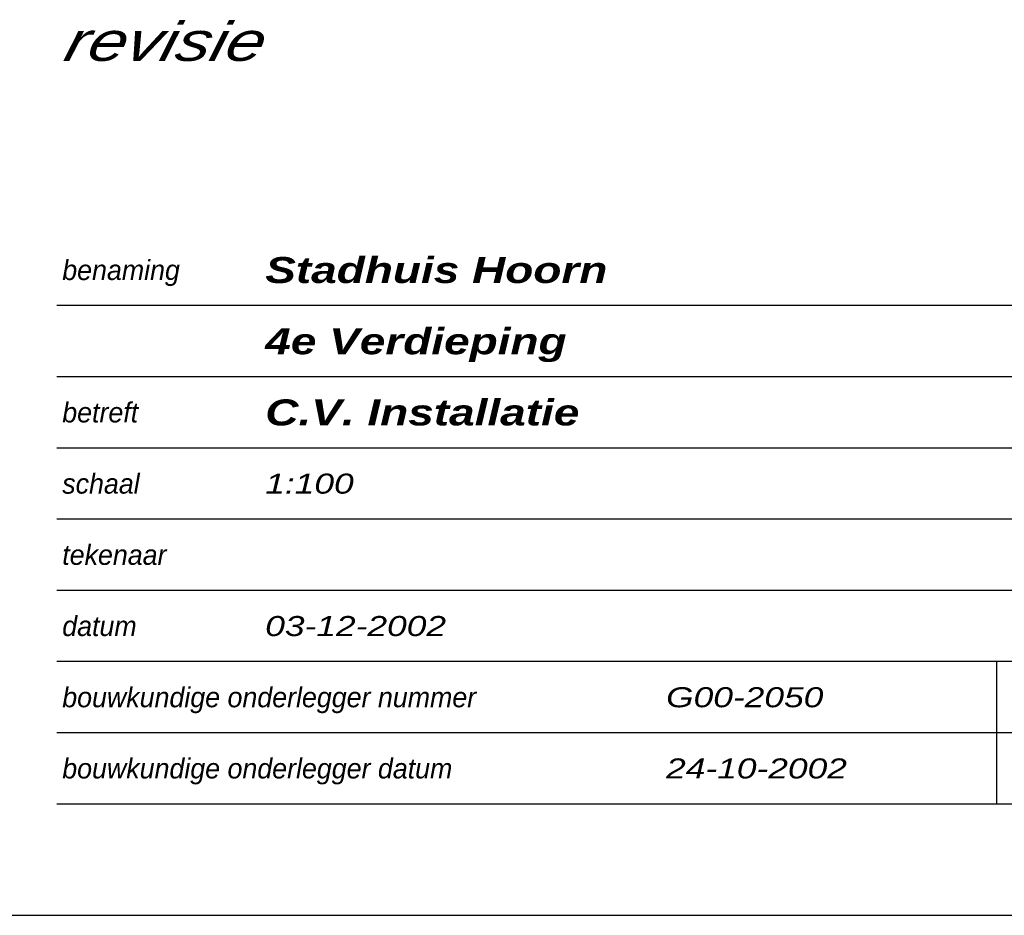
# Model space of a CAD drawing. Header units: millimetres. Extents: x -13501 to 278776, y 0 to 252300.
# Tile 117 of 132: x 247867 to 256717, y 169200 to 177250. Entities that reach past the tile are written whole.
import ezdxf
from ezdxf.enums import TextEntityAlignment as Align

# ---------------------------------------------------------------- set-up
doc = ezdxf.new("R2010")
doc.units = ezdxf.units.MM
doc.header["$LTSCALE"] = 100
doc.layers.get('0').update_dxf_attribs({"linetype": 'CONTINUOUS'})
doc.layers.add('SCHERMER_KADER', color=7, linetype='CONTINUOUS')
doc.layers.add('SCHERMER_ONDERHOEK', color=7, linetype='CONTINUOUS')
doc.styles.add('B-01', font='GOTHICI.TTF')
doc.styles.add('cg omega', font='GOTHICI.TTF', dxfattribs={"width": 1.32})
doc.styles.add('CG OMEGA BOLD', font='GOTHICBI.TTF', dxfattribs={"width": 1.32})

# ---------------------------------------------------------------- blocks, each defined once
blk = doc.blocks.new('1350x840')
at = {"layer": 'SCHERMER_KADER', "color": 8, "linetype": 'Continuous'}
blk.add_line((-1316, 0), (0, 0), dxfattribs=at)
at = {"layer": 'SCHERMER_ONDERHOEK', "color": 9, "linetype": 'Continuous'}
for p, q in [((-53.5, 54.8), (-180, 54.8)), ((-53.5, 48.4), (-180, 48.4)), ((-53.5, 42), (-180, 42)), ((-53.5, 35.6), (-180, 35.6)), ((-53.5, 29.2), (-180, 29.2)), ((-53.5, 22.8), (-180, 22.8)), ((-95.5, 10), (-95.5, 22.8)), ((-53.5, 16.4), (-180, 16.4)), ((-53.5, 10), (-180, 10))]:
    blk.add_line(p, q, dxfattribs=at)
at = {"layer": 'SCHERMER_ONDERHOEK', "style": 'B-01'}
for s, p in [('benaming', (-179.5, 58)), ('betreft', (-179.5, 45.2)), ('schaal', (-179.5, 38.8)), ('tekenaar', (-179.5, 32.4)), ('datum', (-179.5, 26)), ('bouwkundige onderlegger nummer', (-179.5, 19.6)), ('bouwkundige onderlegger datum', (-179.5, 13.2))]:
    blk.add_text(s, height=1.8, dxfattribs=at).set_placement(p, align=Align.MIDDLE_LEFT)
for tag, p in [('WIJZA', (-161.007, 168.4)), ('WIJZG', (-75.507, 168.4)), ('OMSCHRIJVINGA', (-161.007, 162)), ('OMSCHRIJVINGG', (-75.507, 162)), ('WIJZB', (-161.007, 155.6)), ('WIJZH', (-75.507, 155.6)), ('OMSCHRIJVINGB', (-161.007, 149.2)), ('OMSCHRIJVINGH', (-75.507, 149.2)), ('WIJZC', (-161.007, 142.8)), ('WIJZI', (-75.507, 142.8)), ('OMSCHRIJVINGC', (-161.007, 136.4)), ('OMSCHRIJVINGI', (-75.507, 136.4)), ('WIJZD', (-161.007, 130)), ('WIJZJ', (-75.507, 130)), ('OMSCHRIJVINGD', (-161.007, 123.6)), ('OMSCHRIJVINGJ', (-75.507, 123.6)), ('WIJZE', (-161.007, 117.2)), ('WIJZK', (-75.507, 117.2)), ('OMSCHRIJVINGE', (-161.007, 110.8)), ('OMSCHRIJVINGK', (-75.507, 110.8)), ('WIJZF', (-161.007, 104.4)), ('WIJZL', (-75.507, 104.4)), ('OMSCHRIJVINGF', (-161.007, 98)), ('OMSCHRIJVINGL', (-75.507, 98))]:
    blk.add_attdef(tag, text='', height=1.8, dxfattribs=at).set_placement(p, align=Align.MIDDLE_LEFT)
at = {"layer": 'SCHERMER_ONDERHOEK', "style": 'cg omega', "oblique": 15, "width": 1.32}
blk.add_attdef('STATUS', (-179.5, 76.8), '', height=3.5, dxfattribs=at)
at = {"layer": 'SCHERMER_ONDERHOEK', "width": 1.32}
for tag, height, style, p in [('BENAMING', 2.34, 'CG OMEGA BOLD', (-161.258, 58)), ('BENAMING2', 2.34, 'CG OMEGA BOLD', (-161.258, 51.6)), ('BETREFT', 2.34, 'CG OMEGA BOLD', (-161.258, 45.2)), ('SCHAAL', 1.8, 'cg omega', (-161.258, 38.8)), ('DATUM', 1.8, 'cg omega', (-161.258, 26)), ('NR', 1.8, 'cg omega', (-125.231, 19.6)), ('A?', 1.8, 'cg omega', (-72.693, 19.6)), ('TEKNR.', 2.34, 'CG OMEGA BOLD', (-72.693, 13.2)), ('DD', 1.8, 'cg omega', (-125.231, 13.2))]:
    blk.add_attdef(tag, text='', height=height, dxfattribs=dict(at, style=style)).set_placement(p, align=Align.MIDDLE_LEFT)

msp = doc.modelspace()

# ---------------------------------------------------------------- block references
ref = msp.add_blockref('1350x840', (266200, 169200), dxfattribs=dict(xscale=100, yscale=100, zscale=100))
ref.add_attrib('BENAMING', 'Stadhuis Hoorn', dxfattribs={"layer": 'SCHERMER_ONDERHOEK', "height": 234, "style": 'CG OMEGA BOLD', "width": 1.32}).set_placement((250074.2, 175000), align=Align.MIDDLE_LEFT)
ref.add_attrib('BENAMING2', '4e Verdieping', dxfattribs={"layer": 'SCHERMER_ONDERHOEK', "height": 234, "style": 'CG OMEGA BOLD', "width": 1.32}).set_placement((250074.2, 174360), align=Align.MIDDLE_LEFT)
ref.add_attrib('BETREFT', 'C.V. Installatie', dxfattribs={"layer": 'SCHERMER_ONDERHOEK', "height": 234, "style": 'CG OMEGA BOLD', "width": 1.32}).set_placement((250074.2, 173720), align=Align.MIDDLE_LEFT)
ref.add_attrib('DATUM', '03-12-2002', dxfattribs={"layer": 'SCHERMER_ONDERHOEK', "height": 180, "style": 'cg omega', "width": 1.32}).set_placement((250074.2, 171800), align=Align.MIDDLE_LEFT)
ref.add_attrib('SCHAAL', '1:100', dxfattribs={"layer": 'SCHERMER_ONDERHOEK', "height": 180, "style": 'cg omega', "width": 1.32}).set_placement((250074.2, 173080), align=Align.MIDDLE_LEFT)
ref.add_attrib('NR', 'G00-2050', dxfattribs={"layer": 'SCHERMER_ONDERHOEK', "height": 180, "style": 'cg omega', "width": 1.32}).set_placement((253676.9, 171160), align=Align.MIDDLE_LEFT)
ref.add_attrib('DD', '24-10-2002', dxfattribs={"layer": 'SCHERMER_ONDERHOEK', "height": 180, "style": 'cg omega', "width": 1.32}).set_placement((253676.9, 170520), align=Align.MIDDLE_LEFT)
ref.add_attrib('STATUS', 'revisie', (248250, 176880), dxfattribs={"layer": 'SCHERMER_ONDERHOEK', "height": 350, "style": 'cg omega', "oblique": 15, "width": 1.32})

doc.saveas('drawing.dxf')
